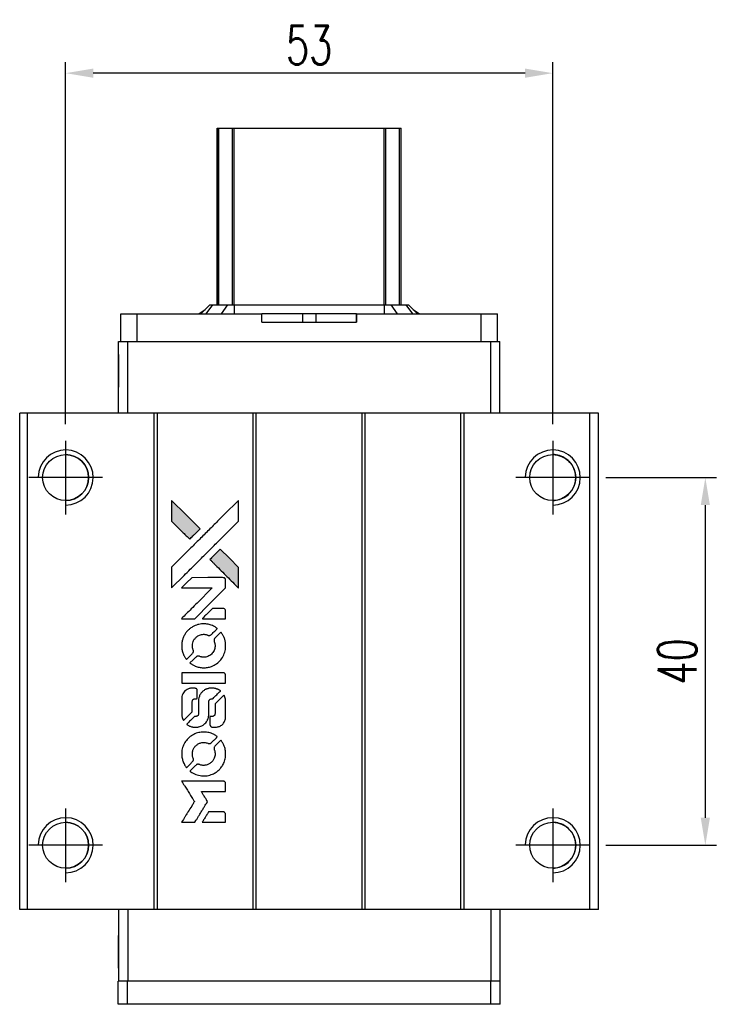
# Model space of a CAD drawing. Header units: millimetres. Extents: x 260 to 540, y -238 to 3.
# Tile 2 of 3: x 277 to 353, y -104 to 3. Entities that reach past the tile are written whole.
import ezdxf

# ---------------------------------------------------------------- set-up
doc = ezdxf.new("R2010")
doc.units = ezdxf.units.MM
doc.header["$LTSCALE"] = 0.1
doc.layers.get('0').update_dxf_attribs({"linetype": 'CONTINUOUS'})
doc.layers.get('Defpoints').update_dxf_attribs({"linetype": 'CONTINUOUS'})
doc.styles.add('DIM-7', font='SIMPLEX.shx', dxfattribs={"width": 0.7, "bigfont": 'chineset.shx'})
doc.dimstyles.new('CNS', dxfattribs={"dimtxt": 3.5, "dimasz": 2.5, "dimexe": 1, "dimexo": 1.5, "dimgap": 0.09, "dimtad": 0, "dimdsep": 46, "dimtxsty": 'DIM-7', "dimcen": 0.09, "dimclrd": 1, "dimclre": 1, "dimclrt": 4, "dimadec": 0, "dimazin": 0, "dimtfac": 1, "dimtix": 1, "dimtmove": 2, "dimatfit": 3, "dimfxl": 1, "dimtvp": 0.971429, "dimtolj": 1, "dimarcsym": 0})

# ---------------------------------------------------------------- blocks, each defined once
blk = doc.blocks.new('A$Cfc7dfc43')
at = {"linetype": 'Continuous'}
h = blk.add_hatch(color=256, dxfattribs=at)
h.dxf.hatch_style = 1
h.paths.add_polyline_path([(0, 35.01), (0, 33.88), (0, 32.75), (0.98, 31.77, 0.000288), (1.36, 31.4, 0.000479), (1.68, 31.09, 0.000013), (1.97, 30.8, 0.197177), (1.97, 30.8, 0.197497), (1.97, 30.8, 0.00004), (2.14, 30.97, 0.000834), (2.32, 31.15, 0.000506), (2.54, 31.36), (3.1, 31.92), (1.55, 33.47)])
h.paths.add_polyline_path([(5.3, 29.72), (4.74, 29.15, 0.000476), (4.52, 28.94, 0.000789), (4.34, 28.76, 0.000035), (4.18, 28.59, 0.19758), (4.17, 28.59, 0.198396), (4.18, 28.58, 0.000019), (4.4, 28.36, 0.000582), (4.65, 28.11, 0.000351), (4.94, 27.82, 0.000108), (6.18, 26.58, 0.000692), (6.81, 25.95, 0.000077), (7.25, 25.52, 0.197527), (7.26, 25.51, 0.410181), (7.27, 25.52, 0.000493), (7.28, 25.75, 0.002424), (7.28, 26.07, 0.000529), (7.28, 26.63), (7.28, 27.73), (6.29, 28.73)])
for points in [[(0.98, 31.77, 0.000288), (1.36, 31.4, 0.000479), (1.68, 31.09, 0.000013), (1.97, 30.8, 0.197177), (1.97, 30.8, 0.197497), (1.97, 30.8, 0.00004), (2.14, 30.97, 0.000836), (2.32, 31.15, 0.000505), (2.54, 31.36), (3.1, 31.92), (1.55, 33.47), (0, 35.01), (0, 33.88), (0, 32.75)], [(1.36, 26.85, -0.000056), (2.04, 27.52, -0.000021), (2.99, 28.47, -0.000021), (4.03, 29.51, -0.000025), (5, 30.48), (7.28, 32.75), (7.28, 33.87), (7.27, 35), (5.74, 33.48, 0.000274), (5.01, 32.75, 0.000123), (4.05, 31.79, 0.000121), (3.03, 30.78, 0.000165), (2.11, 29.86), (0, 27.75), (0, 26.62), (0, 25.49)], [(4.94, 27.82, 0.000108), (6.18, 26.58, 0.000692), (6.81, 25.95, 0.000077), (7.25, 25.52, 0.197527), (7.26, 25.51, 0.410182), (7.27, 25.52, 0.000493), (7.28, 25.75, 0.002424), (7.28, 26.07, 0.000529), (7.28, 26.62), (7.28, 27.73), (6.29, 28.73), (5.3, 29.72), (4.74, 29.15, 0.000476), (4.52, 28.94, 0.000789), (4.34, 28.76, 0.000035), (4.18, 28.59, 0.19758), (4.17, 28.59, 0.198396), (4.18, 28.58, 0.000019), (4.4, 28.36, 0.000582), (4.65, 28.11, 0.000351)], [(1.8, 22.14), (2.53, 22.14), (4.2, 23.82), (5.88, 25.5), (5.87, 25.97, 0.0008), (5.87, 26.27, 0.010795), (5.87, 26.38, 0.030495), (5.86, 26.44, 0.080372), (5.85, 26.48, 0.03816), (5.82, 26.52, 0.041799), (5.79, 26.55, 0.042486), (5.75, 26.58, 0.042078), (5.71, 26.6, 0.099276), (5.66, 26.61, 0.003302), (5.42, 26.62, 0.002586), (5.02, 26.62, 0.000204), (3.93, 26.62), (2.2, 26.61), (1.64, 26.06), (1.09, 25.5), (2.75, 25.49), (4.42, 25.49), (2.77, 23.85, 0.000253), (2.14, 23.21, 0.000412), (1.6, 22.68, 0.000041), (1.12, 22.2, 0.041338), (1.1, 22.17), (1.08, 22.14)], [(4.61, 22.14), (5.88, 22.14), (5.87, 22.61), (5.87, 23.09), (5.84, 23.14, 0.03146), (5.82, 23.16, 0.026444), (5.8, 23.19, 0.026444), (5.77, 23.21, 0.031457), (5.75, 23.23), (5.69, 23.26), (5.07, 23.26), (4.44, 23.27), (3.9, 22.71, 0.000745), (3.69, 22.5, 0.001228), (3.51, 22.32, 0.000087), (3.35, 22.16, 0.195134), (3.35, 22.15, 0.412117), (3.35, 22.15, 0.000048), (3.72, 22.15, 0.00109), (4.13, 22.14, 0.000653)], [(1.12, 18.94, 0.023681), (1.15, 18.74, 0.022402), (1.19, 18.54, 0.021929), (1.26, 18.35, 0.020503), (1.35, 18.15, 0.013745), (1.41, 18.04, 0.009767), (1.48, 17.92, 0.009658), (1.55, 17.81, 0.027804), (1.6, 17.74), (1.63, 17.71), (1.98, 18.06, 0.002053), (2.14, 18.23, 0.006738), (2.25, 18.34, 0.007826), (2.33, 18.42, 0.063909), (2.35, 18.47, 0.061532), (2.38, 18.53, 0.068674), (2.38, 18.59, 0.052072), (2.37, 18.67, 0.019648), (2.34, 18.77, -0.018366), (2.3, 18.9, -0.0288), (2.27, 19.01, -0.029061), (2.26, 19.12, -0.019155), (2.26, 19.25, -0.053809), (2.3, 19.53, -0.058833), (2.4, 19.79, -0.058566), (2.56, 20.01, -0.052525), (2.77, 20.21, -0.044733), (2.95, 20.32, -0.040573), (3.15, 20.4, -0.041123), (3.36, 20.44, -0.04951), (3.56, 20.45, -0.017369), (3.65, 20.44, -0.024255), (3.74, 20.42, -0.023787), (3.82, 20.4, -0.015798), (3.91, 20.37, 0.010631), (3.97, 20.34, 0.033653), (4.01, 20.33, 0.037806), (4.05, 20.33, 0.016307), (4.1, 20.32, 0.068179), (4.2, 20.34, 0.095747), (4.28, 20.38, 0.033418), (4.39, 20.48, 0.002133), (4.69, 20.78, 0.001452), (4.85, 20.95, 0.012393), (4.93, 21.03, 0.020479), (4.96, 21.07, 0.344362), (4.96, 21.09, 0.074287), (4.92, 21.13, 0.005454), (4.79, 21.21, 0.008391), (4.66, 21.29, 0.017097), (4.55, 21.35, 0.027375), (4.32, 21.45, 0.02835), (4.09, 21.52, 0.027723), (3.84, 21.56, 0.023913), (3.58, 21.58, 0.027047), (3.27, 21.58, 0.031685), (2.98, 21.53, 0.032425), (2.7, 21.46, 0.031013), (2.43, 21.34, 0.037914), (2.11, 21.15, 0.040153), (1.83, 20.92, 0.039834), (1.58, 20.64, 0.036173), (1.38, 20.32, 0.040752), (1.24, 20, 0.035885), (1.15, 19.66, 0.035491), (1.1, 19.3, 0.037615)], [(2.09, 17.27, 0.018008), (2.19, 17.2, 0.009842), (2.32, 17.12, 0.009807), (2.46, 17.05, 0.015716), (2.58, 17, 0.048467), (3, 16.86, 0.045841), (3.46, 16.81, 0.046006), (3.91, 16.84, 0.049638), (4.34, 16.95, 0.064819), (4.89, 17.25, 0.06695), (5.35, 17.67, 0.066691), (5.68, 18.2, 0.063505), (5.86, 18.81, 0.03135), (5.88, 18.97, 0.010439), (5.88, 19.2, 0.010391), (5.88, 19.43, 0.032408), (5.86, 19.58, 0.015696), (5.82, 19.76, 0.018095), (5.78, 19.93, 0.018551), (5.72, 20.09, 0.018352), (5.65, 20.25, 0.015568), (5.59, 20.35, 0.009832), (5.52, 20.47, 0.009795), (5.45, 20.58, 0.023727), (5.4, 20.66), (5.37, 20.69), (5.02, 20.34, 0.001528), (4.83, 20.15, 0.010022), (4.73, 20.05, 0.019586), (4.67, 19.99, 0.061865), (4.65, 19.94, 0.055054), (4.62, 19.86, 0.061607), (4.62, 19.79, 0.048725), (4.63, 19.7, 0.020221), (4.66, 19.59, -0.017722), (4.7, 19.47, -0.02685), (4.72, 19.36, -0.02759), (4.73, 19.25, -0.020233), (4.73, 19.13, -0.04793), (4.69, 18.9, -0.048386), (4.62, 18.68, -0.047866), (4.5, 18.48, -0.044964), (4.34, 18.3, -0.04333), (4.16, 18.15, -0.050921), (3.96, 18.04, -0.051473), (3.74, 17.98, -0.0459), (3.51, 17.96, -0.019014), (3.39, 17.96, -0.024114), (3.29, 17.98, -0.025081), (3.19, 18, -0.023892), (3.09, 18.03, 0.008624), (3.02, 18.06, 0.026486), (2.96, 18.07, 0.035074), (2.92, 18.08, 0.02756), (2.87, 18.08, 0.087163), (2.79, 18.07, 0.073291), (2.71, 18.02, 0.028074), (2.61, 17.93, 0.002594), (2.36, 17.68), (2, 17.33)], [(3.49, 15.14), (5.87, 15.14), (5.87, 15.61), (5.87, 16.07), (5.84, 16.13, 0.071429), (5.81, 16.18, 0.054799), (5.76, 16.22, 0.053585), (5.71, 16.25, 0.060698), (5.65, 16.26, 0.033975), (5.55, 16.27, 0.000112), (4.34, 16.27, 0.000726), (3.15, 16.27, 0.001084), (2.11, 16.26), (1.1, 16.25), (1.1, 15.69), (1.1, 15.13)], [(1.11, 11.64, 0.018538), (1.12, 11.57, 0.010695), (1.14, 11.49, 0.01068), (1.16, 11.4, 0.017678), (1.18, 11.33, 0.013849), (1.21, 11.25, 0.011814), (1.24, 11.17, 0.004513), (1.28, 11.09, 0.290035), (1.29, 11.08, 0.196418), (1.29, 11.09, 0.000124), (1.43, 11.22, 0.001477), (1.59, 11.38, 0.000898), (1.77, 11.56), (2.25, 12.03), (2.25, 12.63, -0.001471), (2.25, 13.08, -0.028714), (2.26, 13.22, -0.097073), (2.29, 13.3, -0.084199), (2.34, 13.36, -0.042698), (2.39, 13.39, -0.053912), (2.43, 13.41, -0.051004), (2.48, 13.43, -0.032967), (2.54, 13.43, 0.00807), (2.57, 13.43, 0.003023), (2.61, 13.43, 0.002994), (2.66, 13.44, 0.003629), (2.7, 13.44), (2.8, 13.45), (2.8, 13.9, 0.001618), (2.8, 14.12, 0.005206), (2.8, 14.26, 0.00535), (2.8, 14.36, 0.060675), (2.79, 14.4, 0.048484), (2.78, 14.42, 0.02389), (2.77, 14.45, 0.022812), (2.75, 14.48, 0.02462), (2.73, 14.5, 0.061781), (2.67, 14.55, 0.080179), (2.61, 14.57, 0.048561), (2.52, 14.58, 0.010021), (2.36, 14.59, 0.016602), (2.15, 14.58, 0.031409), (1.98, 14.56, 0.036474), (1.83, 14.52, 0.03439), (1.69, 14.46, 0.065928), (1.46, 14.3, 0.069066), (1.29, 14.09, 0.065697), (1.17, 13.83, 0.051559), (1.11, 13.53, 0.020904), (1.11, 13.37, 0.000451), (1.1, 12.59, 0.000419), (1.1, 11.79, 0.022759)], [(1.73, 10.6, 0.023289), (1.84, 10.53, 0.026845), (1.96, 10.47, 0.026047), (2.08, 10.42, 0.019751), (2.22, 10.38, 0.013249), (2.3, 10.37, 0.025169), (2.36, 10.36, 0.016532), (2.44, 10.36, 0.002937), (2.59, 10.35, 0.003317), (2.73, 10.35, 0.011808), (2.81, 10.36, 0.01777), (2.88, 10.36, 0.021476), (2.94, 10.37, 0.04325), (3.19, 10.45, 0.045753), (3.42, 10.57, 0.04649), (3.62, 10.73, 0.047672), (3.79, 10.92, 0.025315), (3.84, 11.01, 0.015208), (3.9, 11.11, 0.01512), (3.95, 11.22, 0.022488), (3.98, 11.31, 0.027857), (4.02, 11.46, 0.034138), (4.04, 11.61, 0.014286), (4.05, 11.83, 0.00124), (4.05, 12.39, -0.00103), (4.05, 12.73, -0.002552), (4.05, 12.98, -0.001594), (4.06, 13.17, -0.047676), (4.06, 13.22, -0.085307), (4.1, 13.3, -0.097789), (4.15, 13.36, -0.085947), (4.24, 13.41, -0.051339), (4.35, 13.43, 0.014634), (4.39, 13.43, 0.015028), (4.42, 13.44, 0.014927), (4.46, 13.44, 0.059415), (4.47, 13.45, 0.070595), (4.51, 13.48, 0.00028), (4.91, 13.88, 0.000111), (5.32, 14.28, 0.200239), (5.33, 14.3, 0.268906), (5.32, 14.31, 0.001866), (5.23, 14.37, 0.007532), (5.13, 14.42, 0.017818), (5.06, 14.45, 0.013256), (4.98, 14.48, 0.011636), (4.89, 14.51, 0.011528), (4.8, 14.54, 0.012303), (4.72, 14.56, 0.0423), (4.58, 14.58, 0.013657), (4.38, 14.58, 0.013857), (4.18, 14.58, 0.037428), (4.03, 14.56, 0.014927), (3.94, 14.53, 0.0122), (3.84, 14.5, 0.012518), (3.74, 14.47, 0.023062), (3.67, 14.44, 0.065961), (3.4, 14.25, 0.06055), (3.18, 14, 0.059676), (3.02, 13.7, 0.060497), (2.94, 13.38, 0.025683), (2.93, 13.31, 0.001528), (2.93, 13.09, 0.002124), (2.93, 12.83, 0.001173), (2.93, 12.5, -0.000809), (2.93, 11.93, -0.017164), (2.92, 11.76, -0.063931), (2.9, 11.67, -0.108429), (2.86, 11.6, -0.052941), (2.82, 11.57, -0.063675), (2.77, 11.54, -0.050562), (2.71, 11.53, -0.020337), (2.63, 11.52, 0.009897), (2.57, 11.51, 0.016482), (2.53, 11.51, 0.019019), (2.5, 11.5, 0.06043), (2.47, 11.49, 0.076267), (2.43, 11.45, 0.00054), (2.06, 11.08, 0.000307), (1.68, 10.7, 0.142594), (1.66, 10.67, 0.232419), (1.66, 10.66, 0.022995), (1.68, 10.64, 0.024627), (1.7, 10.62, 0.015407)], [(4.2, 10.54, 0.065483), (4.22, 10.48, 0.053271), (4.26, 10.43, 0.052018), (4.32, 10.39, 0.0556), (4.38, 10.36, 0.036839), (4.42, 10.35, 0.026922), (4.46, 10.35, 0.016905), (4.52, 10.34, 0.004317), (4.62, 10.34, 0.016369), (4.82, 10.35, 0.029936), (4.99, 10.37, 0.03418), (5.14, 10.41, 0.031327), (5.28, 10.47, 0.046935), (5.46, 10.58, 0.054053), (5.6, 10.71, 0.053701), (5.72, 10.88, 0.045364), (5.8, 11.07, 0.032479), (5.85, 11.24, 0.03386), (5.87, 11.41, 0.013578), (5.87, 11.68, 0.001155), (5.87, 12.38, 0.000413), (5.87, 12.98, 0.005008), (5.87, 13.21, 0.013199), (5.86, 13.34, 0.033956), (5.85, 13.43, 0.013909), (5.82, 13.53, 0.010864), (5.79, 13.63, 0.010938), (5.76, 13.73, 0.028702), (5.73, 13.79), (5.7, 13.84), (5.22, 13.36), (4.73, 12.88), (4.73, 12.32, -0.001504), (4.73, 12.08, -0.00328), (4.73, 11.89, -0.001901), (4.72, 11.75, -0.061333), (4.72, 11.71, -0.063621), (4.7, 11.67, -0.048633), (4.66, 11.62, -0.046769), (4.62, 11.58, -0.047961), (4.57, 11.55, -0.02678), (4.53, 11.53, -0.050957), (4.49, 11.52, -0.029398), (4.44, 11.51, -0.00401), (4.34, 11.51), (4.17, 11.5), (4.17, 11.05, 0.001061), (4.17, 10.78, 0.009147), (4.18, 10.66, 0.020721), (4.18, 10.59, 0.051619)], [(1.11, 7.18, 0.024131), (1.15, 6.98, 0.022344), (1.2, 6.77, 0.021883), (1.27, 6.57, 0.020884), (1.36, 6.37, 0.010669), (1.42, 6.25, 0.010389), (1.48, 6.14, 0.010913), (1.55, 6.04, 0.022227), (1.6, 5.96), (1.63, 5.94), (1.98, 6.3, 0.002452), (2.12, 6.44, 0.003628), (2.24, 6.56, 0.001662), (2.34, 6.67, 0.070159), (2.36, 6.7, 0.047671), (2.36, 6.72, 0.018624), (2.37, 6.75, 0.017921), (2.38, 6.78, 0.018804), (2.38, 6.82, 0.018255), (2.38, 6.86, 0.041312), (2.38, 6.89, 0.037164), (2.37, 6.93, 0.012342), (2.35, 6.98, -0.015101), (2.3, 7.1, -0.035998), (2.28, 7.19, -0.033244), (2.27, 7.29, -0.011249), (2.27, 7.44, -0.004059), (2.27, 7.56, -0.019693), (2.27, 7.62, -0.027943), (2.28, 7.68, -0.014411), (2.3, 7.75, -0.033089), (2.35, 7.91, -0.033887), (2.43, 8.06, -0.034021), (2.52, 8.2, -0.033942), (2.64, 8.33, -0.02816), (2.77, 8.44, -0.035032), (2.9, 8.53, -0.035269), (3.04, 8.59, -0.029196), (3.2, 8.65, -0.037862), (3.39, 8.68, -0.043657), (3.57, 8.68, -0.043064), (3.75, 8.66, -0.035184), (3.93, 8.6, 0.033699), (4.02, 8.57, 0.052815), (4.1, 8.56, 0.059167), (4.17, 8.56, 0.058972), (4.24, 8.58, 0.059208), (4.29, 8.62, 0.021125), (4.36, 8.68, 0.008691), (4.47, 8.79, 0.000851), (4.74, 9.05, 0.001873), (4.87, 9.19, 0.013884), (4.93, 9.26, 0.022355), (4.96, 9.3, 0.341453), (4.96, 9.32, 0.073011), (4.93, 9.35, 0.004587), (4.8, 9.44, 0.00748), (4.67, 9.52, 0.016837), (4.57, 9.57, 0.028606), (4.32, 9.68, 0.031352), (4.06, 9.76, 0.031004), (3.8, 9.8, 0.0268), (3.52, 9.82, 0.026698), (3.23, 9.8, 0.03002), (2.95, 9.76, 0.030357), (2.67, 9.68, 0.028554), (2.41, 9.56, 0.062944), (1.92, 9.23, 0.062206), (1.52, 8.79, 0.062448), (1.25, 8.27, 0.064355), (1.11, 7.7, 0.017377), (1.11, 7.59, 0.008369), (1.1, 7.44, 0.008367), (1.11, 7.3, 0.01757)], [(2.08, 5.5, 0.064158), (2.64, 5.21, 0.06356), (3.25, 5.06, 0.064004), (3.87, 5.07, 0.066747), (4.47, 5.24, 0.04321), (4.84, 5.44, 0.044737), (5.16, 5.71, 0.044901), (5.43, 6.02, 0.044184), (5.65, 6.38, 0.026293), (5.76, 6.65, 0.033344), (5.84, 6.91, 0.033227), (5.88, 7.19, 0.025815), (5.88, 7.48, 0.023119), (5.86, 7.77, 0.031044), (5.82, 8.02, 0.031337), (5.74, 8.27, 0.024258), (5.63, 8.52, 0.015622), (5.58, 8.61, 0.008495), (5.51, 8.72, 0.008415), (5.45, 8.82, 0.020814), (5.39, 8.9), (5.37, 8.93), (5.02, 8.59, 0.002843), (4.76, 8.33, 0.033917), (4.67, 8.22, 0.087906), (4.63, 8.14, 0.073302), (4.62, 8.05, 0.022047), (4.62, 8, 0.026465), (4.63, 7.96, 0.022233), (4.64, 7.91, 0.009985), (4.66, 7.85, -0.039011), (4.71, 7.63, -0.044398), (4.73, 7.41, -0.045096), (4.71, 7.2, -0.04265), (4.65, 6.99, -0.071154), (4.48, 6.69, -0.068827), (4.24, 6.45, -0.068713), (3.94, 6.28, -0.070507), (3.61, 6.2, -0.028605), (3.47, 6.19, -0.031418), (3.33, 6.2, -0.031044), (3.19, 6.23, -0.02668), (3.06, 6.28, 0.038913), (2.97, 6.3, 0.043732), (2.89, 6.32, 0.047754), (2.82, 6.31, 0.075756), (2.75, 6.29, 0.07294), (2.72, 6.27, 0.003456), (2.63, 6.18, 0.005023), (2.51, 6.07, 0.002422), (2.36, 5.92, 0.000819), (2.22, 5.79, 0.001349), (2.11, 5.67, 0.0001), (2.01, 5.57, 0.205335), (2, 5.56, 0.219821), (2.01, 5.56, 0.002494), (2.03, 5.54, 0.007089), (2.05, 5.52, 0.004494)], [(1.81, 0), (2.53, 0), (2.65, 0.2, -0.000297), (2.73, 0.32, -0.000037), (2.89, 0.58, -0.000043), (3.08, 0.9, -0.000036), (3.29, 1.23, 0.000044), (3.49, 1.56, 0.000063), (3.67, 1.85, 0.000035), (3.82, 2.09, 0.0009), (3.86, 2.16), (3.92, 2.26), (3.84, 2.38, 0.001175), (3.79, 2.46, 0.000208), (3.71, 2.59, 0.000225), (3.61, 2.75, 0.000203), (3.5, 2.92, -0.000711), (3.41, 3.07, -0.001119), (3.32, 3.21, -0.000263), (3.25, 3.33, -0.04589), (3.24, 3.34, -0.519312), (3.25, 3.35, -0.001914), (3.44, 3.36, -0.003124), (3.76, 3.36, -0.000285), (4.56, 3.36), (5.88, 3.36), (5.88, 3.82, 0.001727), (5.87, 4.15, 0.025279), (5.87, 4.27, 0.073886), (5.85, 4.33, 0.07426), (5.81, 4.39, 0.03264), (5.8, 4.41, 0.01784), (5.78, 4.43, 0.017712), (5.76, 4.44, 0.026854), (5.74, 4.45), (5.69, 4.48), (3.39, 4.48), (1.09, 4.48), (1.1, 4.46, -0.004595), (1.12, 4.44, -0.00016), (1.16, 4.37, -0.000298), (1.21, 4.29, -0.000208), (1.27, 4.19, 0.000986), (1.44, 3.92, 0.00025), (1.72, 3.48, 0.000268), (2.01, 3, 0.000436), (2.27, 2.6, -0.002932), (2.35, 2.47, -0.004718), (2.42, 2.35, -0.001113), (2.48, 2.25, -0.227179), (2.48, 2.24, -0.045982), (2.47, 2.23, -0.000145), (2.39, 2.1, -0.000825), (2.3, 1.94, -0.000517), (2.19, 1.77, 0.000056), (1.81, 1.16, 0.000289), (1.6, 0.82, 0.000481), (1.44, 0.57, 0.000418), (1.28, 0.31), (1.09, 0)], [(4.61, 0), (5.88, 0), (5.88, 0.46, 0.000842), (5.88, 0.76, 0.010591), (5.87, 0.87, 0.028995), (5.87, 0.93, 0.069543), (5.85, 0.97, 0.051063), (5.83, 1.01, 0.039932), (5.79, 1.05, 0.039414), (5.75, 1.09, 0.045845), (5.71, 1.11, 0.094811), (5.67, 1.12, 0.007124), (5.54, 1.13, 0.004713), (5.33, 1.13, 0.000534), (4.85, 1.13), (4.02, 1.13), (3.95, 1.01, 0.000828), (3.74, 0.67, 0.000879), (3.54, 0.34, 0.000048), (3.34, 0.01, 0.137596), (3.34, 0.01, 0.413028), (3.34, 0, 0.000016), (3.71, 0, 0.000623), (4.12, 0, 0.000374)]]:
    blk.add_lwpolyline(points, format="xyb", close=True)
blk = doc.blocks.new('*D334')
at = {"color": 7, "lineweight": -2}
for p, q in [((340.61, -46.69), (352.62, -46.69)), ((351.42, -49.69), (351.42, -83.69)), ((340.61, -86.69), (352.62, -86.69))]:
    blk.add_line(p, q, dxfattribs=at)
at = {"color": 7}
for points in [[(350.92, -49.69), (351.92, -49.69), (351.42, -46.69)], [(350.92, -83.69), (351.92, -83.69), (351.42, -86.69)]]:
    blk.add_solid(points, dxfattribs=at)
at = {"layer": 'Defpoints', "color": 0}
for p in [(338.81, -46.69), (338.81, -86.69), (351.42, -86.69)]:
    blk.add_point(p, dxfattribs=at)
at = {"color": 7, "insert": (348.36, -66.69), "char_height": 4.2, "attachment_point": 5, "rotation": 90, "style": 'DIM-7'}
blk.add_mtext('\\A1;40', dxfattribs=at)
blk = doc.blocks.new('*D335')
at = {"color": 7, "lineweight": -2}
for p, q in [((281.81, -40.89), (281.81, -1.5)), ((334.81, -40.89), (334.81, -1.5)), ((331.81, -2.7), (284.81, -2.7))]:
    blk.add_line(p, q, dxfattribs=at)
at = {"color": 7}
for points in [[(284.81, -2.2), (284.81, -3.2), (281.81, -2.7)], [(331.81, -2.2), (331.81, -3.2), (334.81, -2.7)]]:
    blk.add_solid(points, dxfattribs=at)
at = {"layer": 'Defpoints', "color": 0}
for p in [(281.81, -2.7), (281.81, -42.69), (334.81, -42.69)]:
    blk.add_point(p, dxfattribs=at)
at = {"color": 7, "insert": (308.31, 0.36), "char_height": 4.2, "attachment_point": 5, "style": 'DIM-7'}
blk.add_mtext('\\A1;53', dxfattribs=at)

msp = doc.modelspace()

# ---------------------------------------------------------------- linework, layer by layer
at = {"color": 7, "linetype": 'Continuous', "lineweight": 25}
for p, q in [((298.313, -27.892), (298.313, -8.692)), ((298.313, -27.892), (298.313, -8.692)), ((298.313, -27.892), (298.313, -8.692)), ((298.313, -8.692), (298.313, -27.892)), ((298.479, -27.892), (298.479, -8.692)), ((299.959, -27.892), (299.959, -8.692)), ((300.157, -8.692), (316.469, -8.692)), ((300.157, -27.892), (300.157, -8.692)), ((316.469, -27.892), (316.469, -8.692)), ((316.667, -27.892), (316.667, -8.692)), ((318.147, -27.892), (318.147, -8.692)), ((318.313, -27.892), (318.313, -8.692)), ((287.813, -31.892), (287.813, -28.892)), ((287.813, -28.892), (289.613, -28.892)), ((287.813, -29.792), (287.813, -28.892)), ((287.813, -31.892), (287.813, -28.892)), ((287.813, -29.792), (287.813, -28.892)), ((287.813, -28.892), (287.813, -28.892)), ((287.813, -28.892), (287.813, -28.892)), ((287.813, -28.892), (287.813, -28.892)), ((289.613, -31.892), (289.613, -28.892)), ((289.613, -28.892), (303.17, -28.892)), ((296.317, -28.892), (296.985, -28.42)), ((297.513, -27.892), (296.513, -28.892)), ((297.513, -27.892), (296.513, -28.892)), ((297.798, -27.892), (297.082, -28.892)), ((297.513, -27.892), (297.798, -27.892)), ((297.513, -27.892), (297.513, -27.892)), ((297.798, -27.892), (299.442, -27.892)), ((299.442, -27.892), (298.727, -28.892)), ((299.442, -27.892), (300.157, -27.892)), ((300.157, -27.892), (300.157, -28.892)), ((300.157, -27.892), (316.469, -27.892)), ((303.17, -29.792), (303.17, -28.892)), ((307.59, -28.892), (303.17, -28.892)), ((307.59, -28.892), (307.59, -29.792)), ((309.036, -28.892), (307.59, -28.892)), ((309.036, -28.892), (309.036, -29.792)), ((313.456, -28.892), (309.036, -28.892)), ((313.456, -29.792), (313.456, -28.892)), ((313.456, -28.892), (327.013, -28.892)), ((313.456, -28.892), (313.456, -29.792)), ((313.456, -28.892), (313.456, -28.892)), ((313.456, -29.792), (313.456, -28.892)), ((313.456, -28.892), (313.456, -29.792)), ((316.469, -27.892), (316.469, -28.892)), ((316.469, -27.892), (317.184, -27.892)), ((317.184, -27.892), (317.899, -28.892)), ((317.184, -27.892), (318.828, -27.892)), ((318.828, -27.892), (319.544, -28.892)), ((318.828, -27.892), (319.113, -27.892)), ((319.113, -27.892), (320.113, -28.892)), ((319.641, -28.42), (320.309, -28.892)), ((327.013, -31.892), (327.013, -28.892)), ((327.013, -28.892), (328.813, -28.892)), ((328.813, -31.892), (328.813, -28.892)), ((287.813, -29.792), (287.813, -29.792)), ((303.17, -29.792), (313.456, -29.792)), ((313.456, -29.792), (313.456, -29.792)), ((287.563, -39.692), (287.563, -31.892)), ((287.563, -31.892), (288.563, -31.892)), ((287.563, -39.692), (287.563, -31.892)), ((287.563, -31.892), (287.563, -31.892)), ((288.563, -39.692), (288.563, -31.892)), ((288.563, -31.892), (328.063, -31.892)), ((328.063, -39.692), (328.063, -31.892)), ((328.063, -31.892), (329.063, -31.892)), ((329.063, -39.692), (329.063, -31.892)), ((276.813, -93.692), (276.813, -39.692)), ((277.663, -39.692), (276.813, -39.692)), ((276.813, -93.692), (276.813, -39.692)), ((276.813, -39.692), (276.813, -39.692)), ((277.663, -93.692), (277.663, -39.692)), ((291.463, -39.692), (277.663, -39.692)), ((291.463, -93.692), (291.463, -39.692)), ((291.813, -39.692), (291.463, -39.692)), ((291.813, -93.692), (291.813, -39.692)), ((302.213, -39.692), (291.813, -39.692)), ((302.213, -93.692), (302.213, -39.692)), ((302.563, -39.692), (302.213, -39.692)), ((302.563, -93.692), (302.563, -39.692)), ((314.063, -39.692), (302.563, -39.692)), ((314.063, -93.692), (314.063, -39.692)), ((314.413, -39.692), (314.063, -39.692)), ((314.413, -93.692), (314.413, -39.692)), ((324.813, -39.692), (314.413, -39.692)), ((324.813, -93.692), (324.813, -39.692)), ((325.163, -39.692), (324.813, -39.692)), ((325.163, -93.692), (325.163, -39.692)), ((338.863, -39.692), (325.163, -39.692)), ((338.863, -93.692), (338.863, -39.692)), ((339.813, -39.692), (338.863, -39.692)), ((339.813, -93.692), (339.813, -39.692)), ((277.663, -93.692), (276.813, -93.692)), ((276.813, -93.692), (276.813, -93.692)), ((291.463, -93.692), (277.663, -93.692)), ((287.563, -93.692), (287.563, -101.492)), ((287.563, -93.692), (287.563, -101.492)), ((288.563, -93.692), (288.563, -101.492)), ((291.813, -93.692), (291.463, -93.692)), ((302.213, -93.692), (291.813, -93.692)), ((302.563, -93.692), (302.213, -93.692)), ((314.063, -93.692), (302.563, -93.692)), ((314.413, -93.692), (314.063, -93.692)), ((324.813, -93.692), (314.413, -93.692)), ((325.163, -93.692), (324.813, -93.692)), ((338.863, -93.692), (325.163, -93.692)), ((328.063, -93.692), (328.063, -101.492)), ((329.063, -93.692), (329.063, -101.492)), ((339.813, -93.692), (338.863, -93.692)), ((287.541, -103.992), (287.541, -101.492)), ((288.554, -101.492), (287.541, -101.492)), ((287.541, -103.992), (287.541, -101.492)), ((287.541, -101.492), (287.541, -101.492)), ((288.554, -103.992), (288.554, -101.492)), ((328.072, -101.492), (288.554, -101.492)), ((328.072, -103.992), (328.072, -101.492)), ((329.085, -101.492), (328.072, -101.492)), ((329.085, -103.992), (329.085, -101.492)), ((288.554, -103.992), (287.541, -103.992)), ((287.541, -103.992), (287.541, -103.992)), ((328.072, -103.992), (288.554, -103.992)), ((329.085, -103.992), (328.072, -103.992))]:
    msp.add_line(p, q, dxfattribs=at)
for p, q in [((281.813, -42.692), (281.813, -50.692)), ((334.813, -42.692), (334.813, -50.692)), ((285.813, -46.692), (277.813, -46.692)), ((338.813, -46.692), (330.813, -46.692)), ((281.813, -82.692), (281.813, -90.692)), ((334.813, -82.692), (334.813, -90.692)), ((285.813, -86.692), (277.813, -86.692)), ((338.813, -86.692), (330.813, -86.692))]:
    msp.add_line(p, q)
at = {"color": 7, "linetype": 'Continuous', "lineweight": 25, "flags": 128}
for points in [[(287.563, -36.867), (287.563, -36.807), (287.563, -36.63), (287.563, -36.348), (287.563, -35.98), (287.563, -35.552), (287.563, -35.092), (287.563, -34.633), (287.563, -34.205), (287.563, -33.837), (287.563, -33.555), (287.563, -33.378), (287.563, -33.317), (287.563, -33.378), (287.563, -33.555), (287.563, -33.837), (287.563, -34.205), (287.563, -34.633), (287.563, -35.092), (287.563, -35.552), (287.563, -35.98), (287.563, -36.348), (287.563, -36.63), (287.563, -36.807), (287.563, -36.867)], [(287.563, -96.517), (287.563, -96.578), (287.563, -96.755), (287.563, -97.037), (287.563, -97.405), (287.563, -97.833), (287.563, -98.292), (287.563, -98.752), (287.563, -99.18), (287.563, -99.548), (287.563, -99.83), (287.563, -100.007), (287.563, -100.067), (287.563, -100.007), (287.563, -99.83), (287.563, -99.548), (287.563, -99.18), (287.563, -98.752), (287.563, -98.292), (287.563, -97.833), (287.563, -97.405), (287.563, -97.037), (287.563, -96.755), (287.563, -96.578), (287.563, -96.517)]]:
    msp.add_lwpolyline(points, dxfattribs=at)
at = {"color": 7, "linetype": 'Continuous', "lineweight": 25}
for centre in [(281.813, -46.692), (334.813, -46.692), (281.813, -86.692), (334.813, -86.692)]:
    msp.add_circle(centre, 2.5, dxfattribs=at)
for centre in [(281.813, -46.692), (334.813, -46.692), (281.813, -86.692), (334.813, -86.692)]:
    msp.add_arc(centre, 3, 270, 178.93308)
for centre, start, end in [((281.813, -46.692), 270, 90), ((334.813, -46.692), 55.2709, 90), ((334.813, -46.692), 304.89854, 55.10146), ((334.813, -46.692), 270, 304.72911), ((281.813, -86.692), 270, 90), ((334.813, -86.692), 55.2709, 90), ((334.813, -86.692), 304.89854, 55.10146), ((334.813, -86.692), 270, 304.7291)]:
    msp.add_arc(centre, 2.5, start, end, dxfattribs=at)
for points, knots in [([(298.313, -8.692), (298.313, -8.692), (298.329, -8.692), (298.392, -8.692), (298.437, -8.692), (298.479, -8.692)], [0, 0, 0, 0, 0.5, 0.5, 1, 1, 1, 1]), ([(298.479, -8.692), (298.653, -8.692), (298.832, -8.692), (299.17, -8.692), (299.329, -8.692), (299.602, -8.692), (299.715, -8.692), (299.881, -8.692), (299.934, -8.692), (299.959, -8.692)], [0, 0, 0, 0, 0.25, 0.25, 0.5, 0.5, 0.75, 0.75, 1, 1, 1, 1]), ([(299.959, -8.692), (299.966, -8.692), (299.989, -8.692), (300.064, -8.692), (300.114, -8.692), (300.157, -8.692)], [0, 0, 0, 0, 0.5, 0.5, 1, 1, 1, 1]), ([(316.469, -8.692), (316.512, -8.692), (316.562, -8.692), (316.637, -8.692), (316.66, -8.692), (316.667, -8.692)], [0, 0, 0, 0, 0.5, 0.5, 1, 1, 1, 1]), ([(316.667, -8.692), (316.692, -8.692), (316.745, -8.692), (316.911, -8.692), (317.024, -8.692), (317.297, -8.692), (317.456, -8.692), (317.794, -8.692), (317.973, -8.692), (318.147, -8.692)], [0, 0, 0, 0, 0.25, 0.25, 0.5, 0.5, 0.75, 0.75, 1, 1, 1, 1]), ([(318.147, -8.692), (318.189, -8.692), (318.234, -8.692), (318.297, -8.692), (318.313, -8.692), (318.313, -8.692)], [0, 0, 0, 0, 0.5, 0.5, 1, 1, 1, 1])]:
    msp.add_open_spline(points, degree=3, knots=knots, dxfattribs=at)

# ---------------------------------------------------------------- block references
msp.add_blockref('A$Cfc7dfc43', (293.341, -84.192))

# ---------------------------------------------------------------- dimensions: what is measured, and where the dimension line sits
at = {"color": 0}
dim = msp.add_linear_dim(base=(281.813, -2.699), p1=(334.813, -42.692), p2=(281.813, -42.692), dimstyle='CNS', override={"dimscale": 1.2, "dimgap": 0.8, "dimtad": 1, "dimclrd": 7, "dimclre": 7, "dimclrt": 7, "dimadec": 2, "dimazin": 2, "dimtm": 1e-09, "dimtfac": 0.6, "dimtmove": 1, "dimarcsym": 1}, dxfattribs=at)
dim.commit()
dim.dimension.update_dxf_attribs({"geometry": '*D335', "text_midpoint": (308.313, 0.361)})
dim = msp.add_linear_dim(base=(351.415, -86.692), p1=(338.813, -46.692), p2=(338.813, -86.692), angle=90, dimstyle='CNS', override={"dimscale": 1.2, "dimgap": 0.8, "dimtad": 1, "dimclrd": 7, "dimclre": 7, "dimclrt": 7, "dimadec": 2, "dimazin": 2, "dimtm": 1e-09, "dimtfac": 0.6, "dimtmove": 1, "dimarcsym": 1}, dxfattribs=at)
dim.commit()
dim.dimension.update_dxf_attribs({"geometry": '*D334', "text_midpoint": (348.355, -66.692)})

doc.saveas('drawing.dxf')
